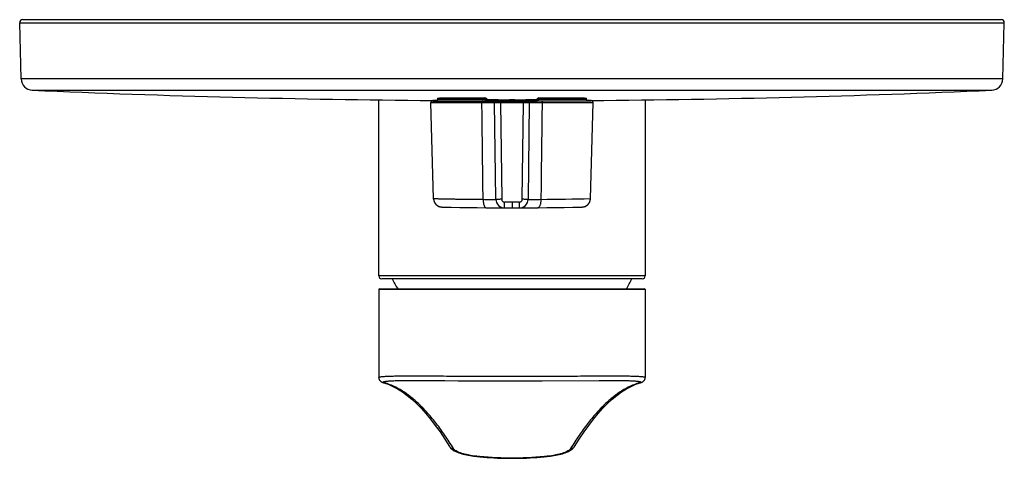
# Model space of a CAD drawing. Header units: millimetres. Extents: x 118 to 454, y -66 to 381.
# Tile 1 of 3: x 118 to 288, y 30 to 106. Entities that reach past the tile are written whole.
import ezdxf

# ---------------------------------------------------------------- set-up
doc = ezdxf.new("R2010")
doc.units = ezdxf.units.MM
doc.header["$LTSCALE"] = 30.734
doc.layers.get('0').update_dxf_attribs({"linetype": 'CONTINUOUS'})

msp = doc.modelspace()

# ---------------------------------------------------------------- linework, layer by layer
at = {"color": 7, "linetype": 'CONTINUOUS'}
for p, q in [((118.48, 95.73), (118.23, 105.45)), ((118.73, 105.97), (287.73, 105.97)), ((287.97, 95.73), (288.23, 105.45)), ((180.23, 61.72), (180.23, 92.11)), ((190.3, 92.01), (189.54, 92.02)), ((189.54, 91.97), (204.92, 91.97)), ((190.38, 92.27), (190.38, 92.17)), ((191.16, 92.47), (198.56, 92.47)), ((199.17, 92.02), (198.85, 92.35)), ((199.31, 91.92), (207.15, 91.92)), ((201.52, 91.93), (201.52, 91.95)), ((202.77, 92.14), (202.76, 91.97)), ((203.57, 92.15), (202.89, 92.15)), ((203.69, 92.14), (203.69, 91.97)), ((203.82, 92.14), (203.83, 91.97)), ((204.93, 91.97), (216.92, 91.97)), ((204.93, 91.93), (204.93, 91.95)), ((207.61, 92.35), (207.29, 92.02)), ((207.89, 92.47), (215.3, 92.47)), ((216.08, 92.17), (216.08, 92.27)), ((216.92, 92.02), (216.15, 92.01)), ((226.23, 92.11), (226.23, 61.72)), ((189.24, 91.62), (189.24, 91.68)), ((200.24, 91.68), (189.24, 91.68)), ((189.69, 75.07), (189.24, 91.62)), ((217.22, 91.62), (189.24, 91.62)), ((198.03, 91.68), (198.03, 91.62)), ((200.24, 91.68), (200.23, 91.62)), ((200.45, 74.95), (200.23, 91.62)), ((206.22, 91.62), (206.01, 74.95)), ((206.22, 91.68), (206.22, 91.62)), ((206.22, 91.68), (217.22, 91.67)), ((208.42, 91.67), (208.42, 91.61)), ((216.77, 75.07), (217.22, 91.62)), ((217.21, 91.67), (217.22, 91.67)), ((217.22, 91.62), (217.22, 91.67)), ((189.69, 74.98), (189.69, 75.07)), ((216.77, 74.98), (216.77, 75.07)), ((191.12, 73.61), (191.13, 73.61)), ((191.13, 73.61), (191.14, 73.61)), ((191.14, 73.61), (191.15, 73.61)), ((191.15, 73.61), (191.23, 73.61)), ((203.23, 74.45), (203.23, 73.47)), ((215.23, 73.61), (215.29, 73.61)), ((215.29, 73.61), (215.31, 73.61)), ((215.31, 73.61), (215.32, 73.61)), ((215.32, 73.61), (215.33, 73.61)), ((215.33, 73.61), (215.34, 73.61)), ((215.34, 73.61), (215.35, 73.61)), ((225.73, 61.22), (180.73, 61.22)), ((180.23, 59.37), (180.23, 44.19)), ((180.33, 59.47), (226.13, 59.47)), ((226.23, 59.37), (226.23, 44.19)), ((186.39, 43.66), (187.56, 43.66)), ((187.56, 43.66), (188.84, 43.65)), ((188.84, 43.65), (191.65, 43.63)), ((191.65, 43.63), (193.95, 43.62)), ((193.95, 43.62), (198.05, 43.59)), ((198.05, 43.59), (200.62, 43.59)), ((200.62, 43.59), (203.23, 43.58)), ((203.23, 43.58), (205.84, 43.59)), ((205.84, 43.59), (208.41, 43.59)), ((208.41, 43.59), (218.27, 43.66)), ((218.27, 43.66), (219.5, 43.66)), ((219.5, 43.66), (220.04, 43.66)), ((224.6, 43), (225.4, 43.28)), ((192.42, 32.27), (192.42, 32.27)), ((214.03, 32.27), (214.03, 32.27)), ((208.76, 30.48), (209.28, 30.53))]:
    msp.add_line(p, q, dxfattribs=at)
at = {"color": 9, "linetype": 'CONTINUOUS'}
for p, q in [((118.23, 105.45), (288.23, 105.45)), ((287.97, 95.73), (118.48, 95.73)), ((120.4, 93.78), (286.06, 93.78)), ((190.38, 92.27), (198.49, 92.27)), ((198.67, 92.17), (190.38, 92.17)), ((198.67, 92.17), (198.63, 92.21)), ((201.52, 91.93), (198.99, 91.93)), ((201.52, 91.95), (199, 91.95)), ((201.23, 91.75), (201.23, 91.92)), ((201.53, 91.93), (201.52, 91.93)), ((201.93, 91.92), (201.93, 91.97)), ((202.89, 92.15), (202.88, 91.97)), ((203.57, 91.97), (203.57, 92.15)), ((204.53, 91.97), (204.53, 91.92)), ((204.93, 91.95), (207.46, 91.95)), ((204.93, 91.93), (207.47, 91.93)), ((205.22, 91.92), (205.22, 91.75)), ((207.82, 92.21), (207.78, 92.17)), ((216.08, 92.17), (207.78, 92.17)), ((207.97, 92.27), (216.08, 92.27)), ((207.3, 91.75), (199.16, 91.75)), ((206.22, 91.68), (200.24, 91.68)), ((200.25, 91.75), (200.25, 91.75)), ((201.23, 91.68), (201.23, 91.75)), ((201.23, 91.62), (201.23, 91.68)), ((201.23, 91.62), (201.45, 74.95)), ((205.01, 74.95), (205.22, 91.62)), ((205.22, 91.75), (205.22, 91.68)), ((205.22, 91.68), (205.22, 91.62)), ((216.72, 75.07), (216.77, 75.07)), ((216.76, 75.07), (216.77, 75.07)), ((201.95, 73.47), (201.95, 74.45)), ((204.5, 74.45), (201.96, 74.45)), ((204.51, 73.47), (204.51, 74.45)), ((226.23, 61.72), (180.23, 61.72)), ((223.9, 61.2), (182.56, 61.2)), ((226.23, 59.37), (180.23, 59.37))]:
    msp.add_line(p, q, dxfattribs=at)
at = {"color": 7, "linetype": 'CONTINUOUS'}
for points in [[(189.69, 74.98), (189.69, 74.97), (189.7, 74.93), (189.7, 74.89), (189.71, 74.85), (189.72, 74.81), (189.72, 74.77), (189.73, 74.73), (189.75, 74.69), (189.76, 74.65), (189.77, 74.62), (189.78, 74.58), (189.8, 74.54), (189.81, 74.51), (189.83, 74.47), (189.84, 74.44), (189.86, 74.41), (189.88, 74.38), (189.9, 74.34), (189.92, 74.31), (189.93, 74.28), (189.95, 74.25), (189.98, 74.22), (190, 74.2), (190.02, 74.17), (190.04, 74.14), (190.06, 74.12), (190.08, 74.09), (190.11, 74.07), (190.13, 74.04), (190.16, 74.02), (190.18, 74), (190.2, 73.98), (190.23, 73.96), (190.25, 73.94), (190.28, 73.92), (190.3, 73.9), (190.33, 73.88), (190.36, 73.86), (190.38, 73.84), (190.41, 73.83), (190.44, 73.81), (190.46, 73.8), (190.49, 73.78), (190.51, 73.77), (190.54, 73.76), (190.57, 73.74), (190.59, 73.73), (190.62, 73.72), (190.65, 73.71), (190.67, 73.7), (190.7, 73.69), (190.73, 73.68), (190.75, 73.67), (190.78, 73.67), (190.81, 73.66), (190.83, 73.65), (190.86, 73.65), (190.88, 73.64), (190.91, 73.64), (190.93, 73.63), (190.96, 73.63), (190.98, 73.63), (191, 73.62), (191.02, 73.62), (191.04, 73.62), (191.05, 73.62), (191.07, 73.62), (191.08, 73.62), (191.09, 73.61), (191.1, 73.61), (191.11, 73.61), (191.12, 73.61)], [(215.35, 73.61), (215.36, 73.61), (215.37, 73.61), (215.38, 73.62), (215.4, 73.62), (215.41, 73.62), (215.43, 73.62), (215.45, 73.62), (215.48, 73.63), (215.5, 73.63), (215.52, 73.63), (215.54, 73.64), (215.57, 73.64), (215.59, 73.65), (215.62, 73.65), (215.64, 73.66), (215.67, 73.66), (215.69, 73.67), (215.72, 73.68), (215.74, 73.69), (215.77, 73.7), (215.79, 73.7), (215.82, 73.71), (215.84, 73.73), (215.87, 73.74), (215.9, 73.75), (215.92, 73.76), (215.95, 73.77), (215.98, 73.79), (216, 73.8), (216.03, 73.82), (216.05, 73.83), (216.08, 73.85), (216.11, 73.87), (216.13, 73.88), (216.16, 73.9), (216.19, 73.92), (216.21, 73.94), (216.24, 73.96), (216.27, 73.99), (216.29, 74.01), (216.32, 74.03), (216.34, 74.06), (216.37, 74.09), (216.39, 74.11), (216.42, 74.14), (216.44, 74.17), (216.46, 74.2), (216.48, 74.23), (216.51, 74.26), (216.53, 74.29), (216.55, 74.32), (216.57, 74.36), (216.59, 74.39), (216.61, 74.43), (216.63, 74.46), (216.64, 74.5), (216.66, 74.54), (216.67, 74.58), (216.69, 74.62), (216.7, 74.66), (216.71, 74.7), (216.73, 74.74), (216.74, 74.78), (216.75, 74.83), (216.75, 74.87), (216.76, 74.91), (216.76, 74.96), (216.77, 74.98)], [(180.23, 44.19), (180.23, 44.12), (180.24, 44.04), (180.26, 43.95), (180.29, 43.88), (180.32, 43.8), (180.36, 43.74), (180.4, 43.68), (180.44, 43.63), (180.49, 43.58), (180.53, 43.54), (180.57, 43.51), (180.61, 43.48), (180.65, 43.45), (180.69, 43.43), (180.72, 43.41), (180.76, 43.39), (180.79, 43.38), (180.83, 43.36), (180.86, 43.35), (180.89, 43.33), (180.93, 43.32), (180.96, 43.31), (181, 43.3), (181.04, 43.29), (181.06, 43.28)], [(181.06, 43.28), (181.86, 43), (182.67, 42.64), (183.48, 42.2), (184.3, 41.68), (185.11, 41.09), (185.92, 40.42), (186.73, 39.67), (187.55, 38.85), (188.36, 37.95), (189.17, 36.97), (189.99, 35.91), (190.8, 34.77), (191.62, 33.55), (192.42, 32.27)], [(214.03, 32.27), (214.84, 33.55), (215.66, 34.77), (216.47, 35.91), (217.29, 36.97), (218.1, 37.95), (218.91, 38.85), (219.73, 39.68), (220.54, 40.42), (221.35, 41.09), (222.16, 41.69), (222.97, 42.2), (223.79, 42.64), (224.6, 43)], [(225.4, 43.28), (225.42, 43.29), (225.46, 43.3), (225.49, 43.31), (225.53, 43.32), (225.56, 43.33), (225.6, 43.35), (225.63, 43.36), (225.66, 43.38), (225.7, 43.39), (225.73, 43.41), (225.77, 43.43), (225.81, 43.45), (225.85, 43.48), (225.89, 43.51), (225.93, 43.54), (225.97, 43.58), (226.01, 43.63), (226.06, 43.68), (226.1, 43.74), (226.14, 43.81), (226.17, 43.88), (226.2, 43.96), (226.22, 44.04), (226.23, 44.12), (226.23, 44.19)], [(192.42, 32.27), (192.48, 32.18), (192.58, 32.06), (192.68, 31.94), (192.8, 31.83), (192.94, 31.73), (193.08, 31.63), (193.24, 31.53), (193.42, 31.44), (193.62, 31.35), (193.83, 31.26), (194.05, 31.17), (194.29, 31.09), (194.55, 31.01), (194.81, 30.94), (195.09, 30.87), (195.38, 30.81), (195.68, 30.75), (195.99, 30.69), (196.3, 30.64), (196.61, 30.6), (196.93, 30.56), (197.18, 30.53)], [(209.28, 30.53), (209.53, 30.56), (209.85, 30.6), (210.16, 30.64), (210.48, 30.69), (210.78, 30.75), (211.08, 30.81), (211.37, 30.87), (211.65, 30.94), (211.92, 31.02), (212.17, 31.09), (212.41, 31.18), (212.64, 31.26), (212.85, 31.35), (213.04, 31.44), (213.22, 31.54), (213.38, 31.63), (213.53, 31.73), (213.66, 31.84), (213.78, 31.95), (213.88, 32.06), (213.98, 32.18), (214.03, 32.27)], [(197.18, 30.53), (197.7, 30.48), (198.3, 30.42), (198.9, 30.38), (199.51, 30.33), (200.12, 30.3), (200.74, 30.27), (201.36, 30.25), (201.98, 30.23), (202.61, 30.22), (203.23, 30.22), (203.86, 30.22), (204.48, 30.23), (205.1, 30.25), (205.72, 30.27), (206.34, 30.3), (206.95, 30.33), (207.56, 30.38), (208.17, 30.42), (208.76, 30.48)]]:
    msp.add_lwpolyline(points, dxfattribs=at)
for centre, radius, start, end in [((118.73, 105.47), 0.5, 90, 181.5), ((287.73, 105.47), 0.5, 358.5, 90), ((120.48, 95.78), 2, 181.5, 267.4907), ((285.97, 95.78), 2, 272.5093, 358.5), ((203.23, 1983.97), 1892, 267.49073, 269.58548), ((203.23, 1983.97), 1892, 270.41452, 272.50927), ((189.54, 91.67), 0.3, 89.9419, 177.9905), ((190.18, 92.17), 0.2, 269.878, 360), ((190.58, 92.27), 0.2, 141.3214, 180), ((198.56, 92.07), 0.4, 45, 90), ((203.11, 643.5), 551.35, 269.577, 269.9509), ((199.31, 92.17), 0.2, 225, 270), ((200.47, 91.69), 0.23, 90, 163.3984), ((201.53, 91.77), 0.198, 85.7407, 89.9924), ((201.53, 91.77), 0.2, 83.6076, 85.7454), ((201.53, 91.77), 0.199, 48.6866, 64.5054), ((149.82, 92.96), 52.82, 358.9268, 359.1201), ((202.65, 104.92), 12.78, 269.9259, 270.5246), ((202.88, 80.98), 11.17, 89.941, 90.5654), ((203.58, 79.78), 12.37, 89.4638, 90.0286), ((203.8, 103.59), 11.44, 269.4417, 270.112), ((203.28, 661.16), 569.01, 270.0549, 270.4172), ((204.93, 91.77), 0.199, 115.4951, 131.3134), ((204.93, 91.77), 0.201, 96.3962, 115.4434), ((204.93, 91.77), 0.199, 90.0161, 96.4022), ((205.99, 91.69), 0.23, 16.6016, 90), ((207.15, 92.17), 0.2, 270, 315), ((207.89, 92.07), 0.4, 90, 135), ((215.88, 92.27), 0.2, 0, 38.6786), ((216.28, 92.17), 0.2, 179.9993, 270.1238), ((216.92, 91.67), 0.3, 1.5142, 90.0742), ((200.54, 91.67), 0.3, 163.3984, 178), ((205.92, 91.67), 0.3, 2, 16.6016), ((191.18, 75.11), 1.5, 185.0641, 268.6129), ((201.95, 74.97), 1.5, 180.75, 269.8532), ((204.51, 74.97), 1.5, 270.1468, 359.25), ((215.27, 75.11), 1.5, 271.3898, 354.9358), ((203.23, 573.47), 500, 268.6247, 271.3753), ((180.73, 61.72), 0.5, 180, 270), ((182.83, 61.33), 0.3, 202.5517, 206.0151), ((223.63, 61.33), 0.3, 333.9849, 337.4483), ((225.73, 61.72), 0.5, 270, 360), ((203.23, 71.29), 23, 206.0151, 210.9331), ((203.23, 71.29), 23, 329.0669, 333.9849), ((180.33, 59.37), 0.1, 90, 180), ((226.13, 59.37), 0.1, 0, 90)]:
    msp.add_arc(centre, radius, start, end, dxfattribs=at)
at = {"color": 9, "linetype": 'CONTINUOUS'}
for centre, radius, start, end in [((198.49, 92.06), 0.205, 45.5735, 90.0585), ((199.31, 95.08), 3.17, 265.8857, 269.896), ((201.53, 91.74), 0.209, 90.286, 92.3689), ((201.53, 91.73), 0.208, 90.4325, 92.3607), ((201.53, 91.74), 0.212, 86.2023, 90.2818), ((201.53, 91.72), 0.212, 86.1941, 90.4275), ((201.53, 91.72), 0.214, 80.1246, 86.1961), ((201.53, 91.72), 0.209, 67.7266, 80.1634), ((201.53, 91.75), 0.205, 61.3383, 67.6566), ((201.54, 91.75), 0.202, 55.4725, 61.3396), ((204.92, 91.75), 0.202, 118.6604, 124.5275), ((204.92, 91.75), 0.205, 112.3434, 118.6617), ((204.92, 91.72), 0.209, 99.8366, 112.2734), ((204.93, 91.72), 0.214, 93.1201, 99.8759), ((204.93, 91.74), 0.212, 89.7168, 93.2604), ((204.93, 91.72), 0.211, 89.5707, 93.1187), ((204.93, 91.74), 0.209, 87.6311, 89.7141), ((204.93, 91.73), 0.208, 87.6393, 89.5675), ((207.15, 94.98), 3.07, 270.0398, 274.1861), ((207.97, 92.06), 0.205, 89.9415, 134.4265), ((203.2, 707.69), 632.77, 270.45447, 271.22485), ((181.28, 44.03), 0.785, 253.2959, 270.3653), ((225.17, 44.03), 0.785, 269.6347, 286.7044), ((199.42, 50.94), 20.51, 263.725, 263.9539), ((207.04, 50.94), 20.5, 276.0461, 276.2751)]:
    msp.add_arc(centre, radius, start, end, dxfattribs=at)
at = {"color": 7, "linetype": 'CONTINUOUS'}
for points, knots in [([(190.42, 92.39), (190.42, 92.39), (190.43, 92.4), (190.45, 92.4), (190.48, 92.41), (190.54, 92.42), (190.62, 92.43), (190.71, 92.44), (190.83, 92.45), (190.95, 92.46), (191.06, 92.46), (191.12, 92.47), (191.16, 92.47)], [0, 0, 0, 0, 0.010722, 0.02713, 0.078668, 0.156169, 0.260268, 0.391684, 0.551719, 0.743822, 0.855665, 1, 1, 1, 1]), ([(215.3, 92.47), (215.33, 92.47), (215.4, 92.46), (215.51, 92.46), (215.62, 92.45), (215.74, 92.44), (215.84, 92.43), (215.92, 92.42), (215.97, 92.41), (216.01, 92.4), (216.03, 92.4), (216.03, 92.39), (216.03, 92.39)], [0, 0, 0, 0, 0.144335, 0.256178, 0.448281, 0.608316, 0.739732, 0.843831, 0.921332, 0.97287, 0.989278, 1, 1, 1, 1])]:
    msp.add_open_spline(points, degree=3, knots=knots, dxfattribs=at)
at = {"color": 9, "linetype": 'CONTINUOUS'}
for points, knots in [([(198.15, 91.97), (198.14, 91.97), (198.12, 91.96), (198.1, 91.94), (198.08, 91.92), (198.06, 91.86), (198.04, 91.78), (198.03, 91.71), (198.03, 91.68)], [0, 0, 0, 0, 0.066707, 0.146292, 0.245396, 0.365439, 0.659845, 1, 1, 1, 1]), ([(198.56, 92.47), (198.55, 92.47), (198.54, 92.45), (198.52, 92.43), (198.5, 92.4), (198.49, 92.34), (198.49, 92.29), (198.49, 92.27)], [0, 0, 0, 0, 0.14244, 0.242217, 0.363173, 0.65964, 1, 1, 1, 1]), ([(198.6, 91.97), (198.61, 91.97), (198.63, 91.98), (198.64, 92), (198.66, 92.04), (198.67, 92.09), (198.67, 92.14), (198.67, 92.17)], [0, 0, 0, 0, 0.138996, 0.238165, 0.35916, 0.657132, 1, 1, 1, 1]), ([(198.85, 92.35), (198.84, 92.36), (198.81, 92.35), (198.79, 92.34), (198.75, 92.31), (198.69, 92.27), (198.65, 92.23), (198.63, 92.21)], [0, 0, 0, 0, 0.116596, 0.217174, 0.344454, 0.657871, 1, 1, 1, 1]), ([(198.67, 92.17), (198.72, 92.15), (198.81, 92.12), (198.93, 92.08), (199.01, 92.06), (199.06, 92.04), (199.09, 92.04), (199.11, 92.03), (199.13, 92.03), (199.14, 92.02), (199.15, 92.02), (199.16, 92.02), (199.17, 92.02), (199.17, 92.02), (199.17, 92.02), (199.17, 92.02)], [0, 0, 0, 0, 0.277317, 0.563388, 0.707039, 0.777654, 0.845968, 0.878567, 0.909217, 0.93688, 0.960294, 0.978201, 0.989597, 0.994579, 1, 1, 1, 1]), ([(199.03, 91.97), (199.01, 91.97), (198.98, 91.96), (198.94, 91.95), (198.92, 91.93), (198.91, 91.91), (198.91, 91.9), (198.92, 91.89)], [0, 0, 0, 0, 0.336403, 0.604331, 0.710798, 0.806124, 1, 1, 1, 1]), ([(198.92, 91.89), (198.92, 91.89), (198.94, 91.91), (198.97, 91.93), (198.99, 91.93)], [0, 0, 0, 0, 0.261934, 1, 1, 1, 1]), ([(199.16, 91.75), (199.13, 91.75), (199.08, 91.76), (199.01, 91.79), (198.95, 91.83), (198.92, 91.87), (198.92, 91.89)], [0, 0, 0, 0, 0.266308, 0.528348, 0.779312, 1, 1, 1, 1]), ([(199, 91.95), (199, 91.95), (198.99, 91.95), (198.98, 91.95), (198.97, 91.95), (198.97, 91.95), (198.96, 91.95), (198.96, 91.94), (198.97, 91.94), (198.97, 91.94), (198.98, 91.94), (198.99, 91.93)], [0, 0, 0, 0, 0.1669, 0.337702, 0.42444, 0.50957, 0.573272, 0.603524, 0.679842, 0.778373, 1, 1, 1, 1]), ([(198.99, 91.93), (198.99, 91.93), (199.03, 91.93), (199.06, 91.93), (199.09, 91.92)], [0, 0, 0, 0, 0.221508, 1, 1, 1, 1]), ([(199, 91.95), (199, 91.95), (199.01, 91.96), (199.02, 91.97), (199.03, 91.97)], [0, 0, 0, 0, 0.29842, 1, 1, 1, 1]), ([(199.31, 91.92), (199.29, 91.92), (199.25, 91.91), (199.21, 91.87), (199.17, 91.82), (199.16, 91.77), (199.16, 91.75)], [0, 0, 0, 0, 0.213238, 0.447032, 0.710467, 1, 1, 1, 1]), ([(201.52, 91.95), (201.52, 91.96), (201.53, 91.96), (201.53, 91.96), (201.53, 91.97)], [0, 0, 0, 0, 0.633587, 1, 1, 1, 1]), ([(204.93, 91.93), (204.93, 91.93), (204.93, 91.92), (204.93, 91.92), (204.92, 91.92)], [0, 0, 0, 0, 0.694255, 1, 1, 1, 1]), ([(204.93, 91.97), (204.93, 91.97), (204.93, 91.96), (204.93, 91.96), (204.93, 91.95)], [0, 0, 0, 0, 0.331269, 1, 1, 1, 1]), ([(207.15, 91.92), (207.17, 91.92), (207.2, 91.91), (207.25, 91.87), (207.28, 91.82), (207.3, 91.77), (207.3, 91.75)], [0, 0, 0, 0, 0.213212, 0.446998, 0.710439, 1, 1, 1, 1]), ([(207.78, 92.17), (207.74, 92.15), (207.64, 92.12), (207.53, 92.08), (207.44, 92.06), (207.4, 92.04), (207.37, 92.04), (207.35, 92.03), (207.33, 92.03), (207.32, 92.02), (207.3, 92.02), (207.3, 92.02), (207.29, 92.02), (207.28, 92.02), (207.29, 92.02), (207.29, 92.02)], [0, 0, 0, 0, 0.27729, 0.563355, 0.706997, 0.777613, 0.845962, 0.878562, 0.909181, 0.936785, 0.960149, 0.978064, 0.989523, 0.994618, 1, 1, 1, 1]), ([(207.54, 91.89), (207.54, 91.87), (207.51, 91.83), (207.45, 91.79), (207.38, 91.76), (207.33, 91.75), (207.3, 91.75)], [0, 0, 0, 0, 0.220689, 0.471652, 0.733694, 1, 1, 1, 1]), ([(207.37, 91.92), (207.38, 91.92), (207.41, 91.93), (207.45, 91.93), (207.47, 91.93)], [0, 0, 0, 0, 0.270229, 1, 1, 1, 1]), ([(207.46, 91.95), (207.45, 91.95), (207.45, 91.96), (207.44, 91.97), (207.43, 91.97)], [0, 0, 0, 0, 0.29842, 1, 1, 1, 1]), ([(207.54, 91.89), (207.54, 91.9), (207.54, 91.91), (207.54, 91.93), (207.52, 91.95), (207.48, 91.96), (207.45, 91.97), (207.43, 91.97)], [0, 0, 0, 0, 0.193995, 0.289973, 0.396584, 0.663966, 1, 1, 1, 1]), ([(207.46, 91.95), (207.46, 91.95), (207.47, 91.95), (207.48, 91.95), (207.49, 91.95), (207.49, 91.95), (207.5, 91.95), (207.5, 91.94), (207.49, 91.94), (207.48, 91.94), (207.48, 91.94), (207.47, 91.93)], [0, 0, 0, 0, 0.166876, 0.337648, 0.424387, 0.509499, 0.573502, 0.603742, 0.679964, 0.778439, 1, 1, 1, 1]), ([(207.54, 91.89), (207.54, 91.89), (207.51, 91.91), (207.49, 91.93), (207.47, 91.93)], [0, 0, 0, 0, 0.261932, 1, 1, 1, 1]), ([(207.61, 92.35), (207.62, 92.36), (207.64, 92.35), (207.67, 92.34), (207.71, 92.31), (207.76, 92.27), (207.8, 92.23), (207.82, 92.21)], [0, 0, 0, 0, 0.116592, 0.21717, 0.34445, 0.657869, 1, 1, 1, 1]), ([(207.85, 91.97), (207.84, 91.97), (207.83, 91.98), (207.81, 92), (207.8, 92.04), (207.79, 92.09), (207.78, 92.14), (207.78, 92.17)], [0, 0, 0, 0, 0.13889, 0.238003, 0.358974, 0.656993, 1, 1, 1, 1]), ([(207.89, 92.47), (207.91, 92.47), (207.92, 92.45), (207.94, 92.43), (207.95, 92.4), (207.96, 92.34), (207.97, 92.29), (207.97, 92.27)], [0, 0, 0, 0, 0.142315, 0.242025, 0.36295, 0.659474, 1, 1, 1, 1]), ([(208.31, 91.97), (208.33, 91.97), (208.35, 91.95), (208.37, 91.92), (208.4, 91.86), (208.42, 91.78), (208.42, 91.71), (208.42, 91.68)], [0, 0, 0, 0, 0.143406, 0.242844, 0.363282, 0.658668, 1, 1, 1, 1]), ([(198.24, 74.95), (198.22, 76.33), (198.19, 78.77), (198.15, 82.24), (198.1, 86.41), (198.06, 89.53), (198.03, 91.62)], [0, 0, 0, 0, 0.25, 0.4375, 0.625, 1, 1, 1, 1]), ([(208.42, 91.62), (208.41, 90.23), (208.38, 87.8), (208.33, 84.32), (208.28, 80.15), (208.24, 77.03), (208.22, 74.95)], [0, 0, 0, 0, 0.25, 0.4375, 0.625, 1, 1, 1, 1]), ([(189.69, 75.07), (189.69, 75.07), (189.69, 75.07), (189.69, 75.07), (189.69, 75.07), (189.7, 75.07), (189.71, 75.07), (189.72, 75.07), (189.75, 75.07), (189.77, 75.07), (189.8, 75.07), (189.85, 75.07), (189.93, 75.07), (190.03, 75.06), (190.15, 75.06), (190.29, 75.06), (190.45, 75.06), (190.69, 75.05), (191.04, 75.04), (191.51, 75.03), (192.05, 75.02), (192.65, 75.01), (193.3, 75), (194.01, 74.99), (195.06, 74.98), (196.48, 74.96), (197.64, 74.95), (198.24, 74.95)], [0, 0, 0, 0, 0.000069, 0.000276, 0.000621, 0.001103, 0.00248, 0.004406, 0.006882, 0.009906, 0.013478, 0.017596, 0.027463, 0.039495, 0.053675, 0.069984, 0.088397, 0.10889, 0.155999, 0.211045, 0.273722, 0.343679, 0.420528, 0.503839, 0.593148, 0.787745, 1, 1, 1, 1]), ([(198.24, 74.95), (198.4, 74.94), (198.7, 74.94), (199.12, 74.94), (199.45, 74.93), (199.69, 74.93), (199.84, 74.93), (199.98, 74.93), (200.1, 74.94), (200.2, 74.94), (200.29, 74.94), (200.35, 74.94), (200.39, 74.94), (200.41, 74.94), (200.43, 74.94), (200.44, 74.95), (200.44, 74.95), (200.45, 74.95), (200.45, 74.95)], [0, 0, 0, 0, 0.212425, 0.407123, 0.579777, 0.656611, 0.726539, 0.78917, 0.844159, 0.891202, 0.930039, 0.96046, 0.972461, 0.982301, 0.989969, 0.995457, 0.998773, 1, 1, 1, 1]), ([(198.24, 74.95), (198.24, 74.85), (198.25, 74.66), (198.28, 74.39), (198.33, 74.14), (198.39, 73.92), (198.47, 73.74), (198.56, 73.6), (198.66, 73.51), (198.74, 73.49), (198.78, 73.49)], [0, 0, 0, 0, 0.173149, 0.340594, 0.496202, 0.635634, 0.755612, 0.854638, 0.933931, 1, 1, 1, 1]), ([(201.45, 74.95), (201.39, 74.95), (201.26, 74.95), (201.07, 74.94), (200.9, 74.94), (200.77, 74.94), (200.68, 74.94), (200.62, 74.94), (200.57, 74.94), (200.53, 74.94), (200.5, 74.94), (200.48, 74.95), (200.47, 74.95), (200.46, 74.95), (200.46, 74.95), (200.45, 74.95), (200.45, 74.95), (200.45, 74.95)], [0, 0, 0, 0, 0.194615, 0.382539, 0.555431, 0.706848, 0.772673, 0.831098, 0.88158, 0.923581, 0.956622, 0.969703, 0.980464, 0.988882, 0.99494, 0.998627, 1, 1, 1, 1]), ([(201.45, 74.95), (201.45, 74.88), (201.48, 74.75), (201.59, 74.59), (201.76, 74.48), (201.89, 74.45), (201.96, 74.45)], [0, 0, 0, 0, 0.249959, 0.49993, 0.749908, 1, 1, 1, 1]), ([(204.5, 74.45), (204.57, 74.45), (204.7, 74.48), (204.86, 74.59), (204.98, 74.75), (205.01, 74.88), (205.01, 74.95)], [0, 0, 0, 0, 0.250092, 0.50007, 0.750041, 1, 1, 1, 1]), ([(206.01, 74.95), (206.01, 74.95), (206, 74.95), (206, 74.95), (205.99, 74.95), (205.99, 74.95), (205.98, 74.95), (205.96, 74.94), (205.93, 74.94), (205.88, 74.94), (205.83, 74.94), (205.78, 74.94), (205.68, 74.94), (205.55, 74.94), (205.38, 74.94), (205.2, 74.95), (205.07, 74.95), (205.01, 74.95)], [0, 0, 0, 0, 0.001373, 0.00506, 0.011118, 0.019536, 0.030297, 0.043378, 0.076419, 0.11842, 0.168902, 0.227327, 0.293152, 0.444569, 0.617461, 0.805385, 1, 1, 1, 1]), ([(206.01, 74.95), (206.01, 74.95), (206.01, 74.95), (206.02, 74.95), (206.03, 74.94), (206.05, 74.94), (206.07, 74.94), (206.11, 74.94), (206.17, 74.94), (206.25, 74.94), (206.36, 74.94), (206.48, 74.93), (206.62, 74.93), (206.77, 74.93), (207.01, 74.93), (207.33, 74.94), (207.76, 74.94), (208.06, 74.94), (208.22, 74.95)], [0, 0, 0, 0, 0.001227, 0.004543, 0.010031, 0.017699, 0.027539, 0.03954, 0.069961, 0.108798, 0.155841, 0.21083, 0.273461, 0.343389, 0.420223, 0.592877, 0.787575, 1, 1, 1, 1]), ([(208.22, 74.95), (208.22, 74.85), (208.21, 74.66), (208.18, 74.39), (208.13, 74.14), (208.07, 73.92), (207.99, 73.74), (207.9, 73.6), (207.79, 73.51), (207.71, 73.49), (207.68, 73.49)], [0, 0, 0, 0, 0.173138, 0.340574, 0.496177, 0.635609, 0.755592, 0.854625, 0.933926, 1, 1, 1, 1]), ([(180.23, 44.19), (180.23, 44.2), (180.25, 44.23), (180.29, 44.25), (180.34, 44.27), (180.41, 44.28), (180.52, 44.3), (180.79, 44.34), (181.15, 44.37), (181.59, 44.4), (182.16, 44.42), (183.01, 44.44), (184.17, 44.46), (185.51, 44.46), (187.02, 44.46), (188.68, 44.45), (190.49, 44.44), (192.42, 44.43), (195.18, 44.41), (198.8, 44.39), (203.23, 44.38), (207.66, 44.39), (211.27, 44.41), (214.04, 44.43), (215.97, 44.44), (217.77, 44.45), (219.44, 44.46), (220.95, 44.46), (222.29, 44.46), (223.45, 44.44), (224.29, 44.42), (224.87, 44.4), (225.3, 44.37), (225.67, 44.34), (225.94, 44.3), (226.05, 44.28), (226.11, 44.27), (226.16, 44.25), (226.2, 44.23), (226.23, 44.2), (226.23, 44.19)], [0, 0, 0, 0, 0.001046, 0.001897, 0.003016, 0.004415, 0.006099, 0.010335, 0.022283, 0.029978, 0.038802, 0.05975, 0.084935, 0.114116, 0.147013, 0.18331, 0.222658, 0.264677, 0.308963, 0.402609, 0.499999, 0.597389, 0.691036, 0.735321, 0.77734, 0.816688, 0.852986, 0.885883, 0.915064, 0.940249, 0.961198, 0.970021, 0.977717, 0.989664, 0.993901, 0.995585, 0.996984, 0.998103, 0.998954, 1, 1, 1, 1]), ([(181.04, 43.36), (181.04, 43.36), (181.03, 43.38), (181.03, 43.4), (181.04, 43.42), (181.08, 43.45), (181.16, 43.47), (181.3, 43.5), (181.47, 43.53), (181.7, 43.55), (181.97, 43.58), (182.29, 43.6), (182.66, 43.61), (183.07, 43.63), (183.52, 43.64), (184.21, 43.65), (185.17, 43.66), (185.97, 43.66), (186.39, 43.66)], [0, 0, 0, 0, 0.004342, 0.007915, 0.01198, 0.017465, 0.034055, 0.058906, 0.09226, 0.13416, 0.184573, 0.24342, 0.310592, 0.385955, 0.469352, 0.560606, 0.765881, 1, 1, 1, 1]), ([(181.09, 43.32), (181.09, 43.33), (181.07, 43.34), (181.05, 43.35), (181.04, 43.36)], [0, 0, 0, 0, 0.295651, 1, 1, 1, 1]), ([(181.29, 43.25), (181.25, 43.26), (181.18, 43.28), (181.12, 43.31), (181.09, 43.32)], [0, 0, 0, 0, 0.575698, 1, 1, 1, 1]), ([(193.11, 31.91), (192.64, 32.67), (191.71, 34.12), (190.25, 36.15), (188.78, 37.94), (187.3, 39.49), (185.82, 40.8), (184.33, 41.87), (182.83, 42.69), (181.8, 43.09), (181.29, 43.25)], [0, 0, 0, 0, 0.160728, 0.309959, 0.448118, 0.575775, 0.693676, 0.802796, 0.904383, 1, 1, 1, 1]), ([(225.17, 43.25), (224.66, 43.09), (223.63, 42.69), (222.13, 41.87), (220.64, 40.8), (219.16, 39.49), (217.68, 37.94), (216.21, 36.15), (214.75, 34.12), (213.82, 32.67), (213.35, 31.91)], [0, 0, 0, 0, 0.095617, 0.197204, 0.306324, 0.424225, 0.551882, 0.690041, 0.839272, 1, 1, 1, 1]), ([(220.04, 43.66), (220.47, 43.66), (221.27, 43.66), (222.23, 43.65), (222.92, 43.64), (223.38, 43.63), (223.79, 43.61), (224.16, 43.6), (224.48, 43.58), (224.75, 43.55), (224.98, 43.53), (225.16, 43.5), (225.29, 43.47), (225.38, 43.45), (225.41, 43.42), (225.43, 43.4), (225.43, 43.38), (225.42, 43.36), (225.41, 43.36)], [0, 0, 0, 0, 0.234087, 0.439357, 0.530616, 0.61402, 0.689393, 0.756576, 0.815433, 0.865856, 0.907764, 0.941123, 0.965976, 0.982562, 0.988043, 0.9921, 0.995665, 1, 1, 1, 1]), ([(225.37, 43.32), (225.34, 43.31), (225.28, 43.28), (225.21, 43.26), (225.17, 43.25)], [0, 0, 0, 0, 0.424408, 1, 1, 1, 1]), ([(225.41, 43.36), (225.41, 43.35), (225.4, 43.34), (225.38, 43.33), (225.37, 43.32)], [0, 0, 0, 0, 0.206774, 1, 1, 1, 1]), ([(192.42, 32.27), (192.46, 32.21), (192.54, 32.1), (192.71, 31.99), (192.9, 31.92), (193.04, 31.9), (193.11, 31.91)], [0, 0, 0, 0, 0.247088, 0.495561, 0.746405, 1, 1, 1, 1]), ([(197.18, 30.56), (196.67, 30.62), (195.95, 30.72), (195.04, 30.93), (194.47, 31.09), (193.99, 31.27), (193.6, 31.47), (193.3, 31.67), (193.16, 31.83), (193.11, 31.91)], [0, 0, 0, 0, 0.347975, 0.501053, 0.637469, 0.755818, 0.85533, 0.936145, 1, 1, 1, 1]), ([(213.35, 31.91), (213.3, 31.83), (213.16, 31.67), (212.86, 31.47), (212.47, 31.27), (211.99, 31.09), (211.41, 30.93), (210.51, 30.72), (209.78, 30.62), (209.28, 30.56)], [0, 0, 0, 0, 0.063855, 0.144671, 0.244183, 0.362531, 0.498947, 0.652025, 1, 1, 1, 1]), ([(214.03, 32.27), (214, 32.21), (213.91, 32.1), (213.75, 31.99), (213.56, 31.92), (213.42, 31.9), (213.35, 31.91)], [0, 0, 0, 0, 0.247088, 0.495561, 0.746406, 1, 1, 1, 1]), ([(197.18, 30.53), (197.19, 30.53), (197.22, 30.53), (197.25, 30.54), (197.26, 30.55)], [0, 0, 0, 0, 0.472811, 1, 1, 1, 1]), ([(209.2, 30.55), (208.22, 30.45), (206.24, 30.3), (203.23, 30.22), (200.22, 30.3), (198.23, 30.45), (197.26, 30.55)], [0, 0, 0, 0, 0.245531, 0.5, 0.754469, 1, 1, 1, 1]), ([(209.28, 30.53), (209.27, 30.53), (209.24, 30.53), (209.21, 30.54), (209.2, 30.55)], [0, 0, 0, 0, 0.472811, 1, 1, 1, 1])]:
    msp.add_open_spline(points, degree=3, knots=knots, dxfattribs=at)
at = {"color": 7, "linetype": 'CONTINUOUS'}
msp.add_open_spline([(201.62, 91.95), (201.6, 91.96), (201.58, 91.96), (201.55, 91.96)], degree=3, dxfattribs=at)
at = {"color": 9, "linetype": 'CONTINUOUS'}
for points in [[(201.61, 91.94), (201.59, 91.95), (201.57, 91.95), (201.55, 91.95)], [(204.85, 91.94), (204.87, 91.95), (204.89, 91.95), (204.91, 91.95)]]:
    msp.add_open_spline(points, degree=3, dxfattribs=at)

doc.saveas('drawing.dxf')
